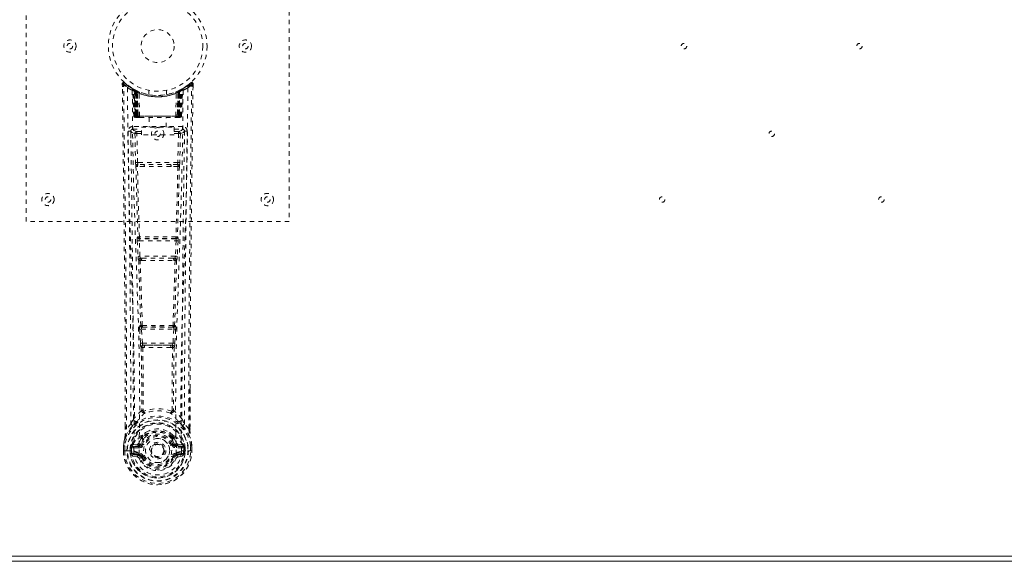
# Model space of a CAD drawing. Header units: inches. Extents: x 15.1 to 98.6, y 40.8 to 64.3.
# Tile 3 of 6: x 53.7 to 76.2, y 40.8 to 53.1. Entities that reach past the tile are written whole.
import ezdxf

# ---------------------------------------------------------------- set-up
doc = ezdxf.new("R2010")
doc.units = ezdxf.units.IN
doc.header["$MEASUREMENT"] = 0
doc.linetypes.add('SLD-Dashed', pattern=[0.075, 0.05, -0.025])
doc.linetypes.add('SLD-Solid', pattern=[0])

msp = doc.modelspace()

# ---------------------------------------------------------------- linework, layer by layer
at = {"color": 7, "linetype": 'SLD-Dashed', "lineweight": 0}
for p, q in [((53.862, 48.514), (53.862, 56.514)), ((59.862, 56.514), (59.862, 48.514)), ((56.056, 51.655), (56.057, 51.588)), ((56.086, 51.656), (56.106, 51.678)), ((56.147, 51.643), (56.105, 51.677)), ((57.619, 51.677), (57.578, 51.643)), ((57.669, 51.655), (57.639, 51.656)), ((57.666, 51.592), (57.667, 51.655)), ((57.668, 51.588), (57.669, 51.655)), ((57.668, 51.588), (57.669, 51.655)), ((56.294, 51.54), (56.281, 51.548)), ((56.3, 51.536), (56.286, 51.543)), ((56.309, 51.515), (56.295, 51.523)), ((56.316, 50.918), (56.295, 51.523)), ((56.33, 50.918), (56.309, 51.515)), ((56.347, 51.512), (56.312, 51.53)), ((56.396, 51.469), (56.327, 51.505)), ((56.348, 50.918), (56.327, 51.505)), ((56.328, 51.508), (56.35, 50.914)), ((56.341, 51.514), (56.368, 51.501)), ((56.355, 51.475), (56.368, 51.501)), ((56.355, 51.475), (56.355, 50.918)), ((56.362, 51.471), (56.355, 51.475)), ((56.362, 51.471), (56.375, 51.497)), ((56.362, 50.918), (56.362, 51.471)), ((56.379, 51.495), (56.364, 51.503)), ((56.368, 51.501), (56.375, 51.497)), ((56.368, 51.468), (56.381, 51.494)), ((56.369, 50.918), (56.368, 51.468)), ((56.368, 51.468), (56.375, 51.465)), ((56.375, 51.465), (56.387, 51.491)), ((56.375, 51.465), (56.375, 50.918)), ((56.38, 51.495), (56.379, 51.495)), ((56.387, 51.46), (56.399, 51.486)), ((56.387, 51.46), (56.387, 50.918)), ((56.393, 51.457), (56.387, 51.46)), ((56.393, 51.457), (56.405, 51.483)), ((56.393, 50.918), (56.393, 51.457)), ((56.396, 51.469), (56.397, 51.469)), ((56.415, 50.918), (56.396, 51.469)), ((56.397, 51.469), (56.416, 50.918)), ((56.399, 51.486), (56.405, 51.483)), ((56.446, 50.918), (56.442, 51.44)), ((56.662, 51.503), (56.662, 51.407)), ((57.062, 51.407), (57.062, 51.503)), ((57.278, 50.918), (57.283, 51.44)), ((57.308, 50.918), (57.327, 51.469)), ((57.328, 51.469), (57.309, 50.918)), ((57.319, 51.483), (57.325, 51.486)), ((57.319, 51.483), (57.331, 51.457)), ((57.325, 51.486), (57.337, 51.46)), ((57.327, 51.469), (57.328, 51.469)), ((57.397, 51.505), (57.328, 51.469)), ((57.337, 51.46), (57.331, 51.457)), ((57.331, 51.457), (57.331, 50.918)), ((57.344, 51.495), (57.337, 51.492)), ((57.337, 51.491), (57.349, 51.465)), ((57.337, 50.918), (57.337, 51.46)), ((57.352, 51.499), (57.343, 51.494)), ((57.343, 51.494), (57.356, 51.468)), ((57.345, 51.495), (57.344, 51.495)), ((57.412, 51.53), (57.345, 51.495)), ((57.349, 51.497), (57.357, 51.501)), ((57.349, 51.497), (57.362, 51.471)), ((57.349, 51.465), (57.356, 51.468)), ((57.349, 50.918), (57.349, 51.465)), ((57.356, 51.468), (57.355, 50.918)), ((57.357, 51.501), (57.365, 51.505)), ((57.357, 51.501), (57.369, 51.475)), ((57.369, 51.475), (57.362, 51.471)), ((57.362, 51.471), (57.362, 50.918)), ((57.369, 50.918), (57.369, 51.475)), ((57.374, 50.914), (57.396, 51.508)), ((57.376, 50.918), (57.397, 51.505)), ((57.395, 50.918), (57.415, 51.515)), ((57.408, 50.918), (57.429, 51.523)), ((57.429, 51.523), (57.415, 51.515)), ((57.444, 51.548), (57.43, 51.54)), ((56.316, 50.918), (56.33, 50.918)), ((56.348, 50.918), (56.415, 50.918)), ((56.355, 50.918), (56.362, 50.918)), ((56.356, 50.889), (56.363, 50.889)), ((56.36, 50.889), (56.369, 50.889)), ((57.362, 50.918), (56.362, 50.918)), ((56.375, 50.918), (56.369, 50.918)), ((56.369, 50.889), (56.376, 50.889)), ((56.375, 50.918), (57.349, 50.918)), ((56.378, 50.889), (56.432, 50.889)), ((56.387, 50.918), (56.393, 50.918)), ((56.388, 50.889), (56.394, 50.889)), ((57.331, 50.918), (56.393, 50.918)), ((56.432, 50.889), (56.394, 50.889)), ((56.416, 50.918), (56.415, 50.918)), ((56.446, 50.918), (57.278, 50.918)), ((56.446, 50.889), (56.453, 50.889)), ((56.453, 50.889), (57.271, 50.889)), ((56.667, 50.889), (56.667, 50.667)), ((57.057, 50.667), (57.057, 50.889)), ((57.271, 50.889), (57.279, 50.889)), ((57.292, 50.889), (57.346, 50.889)), ((57.33, 50.889), (57.292, 50.889)), ((57.309, 50.918), (57.308, 50.918)), ((57.309, 50.918), (57.376, 50.918)), ((57.33, 50.889), (57.336, 50.889)), ((57.331, 50.918), (57.337, 50.918)), ((57.348, 50.889), (57.355, 50.889)), ((57.355, 50.918), (57.349, 50.918)), ((57.355, 50.889), (57.365, 50.889)), ((57.361, 50.889), (57.368, 50.889)), ((57.362, 50.918), (57.369, 50.918)), ((57.395, 50.918), (57.408, 50.918)), ((56.251, 50.582), (56.249, 50.574)), ((56.25, 50.571), (56.253, 50.284)), ((56.294, 50.68), (56.294, 50.62)), ((57.43, 50.68), (56.294, 50.68)), ((56.294, 50.62), (56.492, 50.62)), ((56.343, 50.517), (56.359, 49.855)), ((56.388, 50.563), (56.388, 50.518)), ((56.492, 50.563), (56.388, 50.563)), ((56.404, 49.857), (56.388, 50.518)), ((56.492, 50.518), (56.388, 50.518)), ((56.492, 50.487), (56.492, 50.667)), ((56.492, 50.667), (57.242, 50.667)), ((57.242, 50.667), (57.242, 50.487)), ((57.242, 50.62), (57.43, 50.62)), ((57.336, 50.563), (57.242, 50.563)), ((57.336, 50.518), (57.242, 50.518)), ((57.336, 50.518), (57.321, 49.857)), ((57.336, 50.563), (57.336, 50.518)), ((57.381, 50.517), (57.365, 49.855)), ((57.43, 50.62), (57.43, 50.68)), ((57.471, 50.284), (57.474, 50.571)), ((57.475, 50.574), (57.473, 50.582)), ((57.242, 50.487), (56.492, 50.487)), ((57.321, 49.857), (56.404, 49.857)), ((56.557, 49.765), (56.401, 49.771)), ((56.564, 49.814), (56.412, 49.816)), ((57.16, 49.814), (56.564, 49.814)), ((57.313, 49.816), (57.16, 49.814)), ((57.323, 49.771), (57.167, 49.765)), ((59.862, 48.514), (53.862, 48.514)), ((56.397, 48.072), (56.414, 47.719)), ((56.411, 48.165), (56.403, 48.162)), ((56.442, 48.074), (57.283, 48.074)), ((56.459, 47.721), (56.442, 48.074)), ((56.448, 48.119), (56.456, 48.122)), ((57.276, 48.119), (56.448, 48.119)), ((57.283, 48.074), (57.266, 47.721)), ((57.268, 48.122), (57.276, 48.119)), ((57.327, 48.072), (57.31, 47.719)), ((57.321, 48.162), (57.313, 48.165)), ((57.266, 47.721), (56.459, 47.721)), ((56.464, 47.626), (56.496, 47.625)), ((56.505, 47.676), (56.474, 47.677)), ((56.505, 47.676), (57.219, 47.676)), ((57.219, 47.676), (57.251, 47.677)), ((57.228, 47.625), (57.26, 47.625)), ((56.452, 46.054), (56.468, 45.737)), ((56.475, 46.148), (56.461, 46.144)), ((56.496, 46.056), (57.228, 46.056)), ((56.513, 45.739), (56.496, 46.056)), ((56.505, 46.101), (56.52, 46.106)), ((57.219, 46.101), (56.505, 46.101)), ((57.205, 46.106), (57.219, 46.101)), ((57.228, 46.056), (57.212, 45.739)), ((57.249, 46.148), (57.263, 46.144)), ((57.272, 46.054), (57.256, 45.737)), ((57.212, 45.739), (56.513, 45.739)), ((56.523, 45.641), (56.563, 45.64)), ((56.57, 45.694), (56.531, 45.694)), ((56.57, 45.694), (57.154, 45.694)), ((57.193, 45.694), (57.154, 45.694)), ((57.161, 45.64), (57.201, 45.641)), ((57.598, 44.706), (57.598, 43.782)), ((57.599, 43.781), (57.602, 44.706)), ((56.535, 44.201), (56.535, 44.201)), ((57.19, 44.201), (57.19, 44.201)), ((56.125, 43.781), (56.125, 43.835)), ((56.126, 43.836), (56.126, 43.782)), ((56.251, 43.898), (56.154, 43.783)), ((57.57, 43.783), (57.474, 43.898)), ((56.494, 43.596), (56.494, 43.578)), ((56.501, 43.625), (56.513, 43.642)), ((56.517, 43.591), (56.517, 43.572)), ((57.207, 43.572), (57.207, 43.591)), ((57.211, 43.642), (57.223, 43.625)), ((57.23, 43.596), (57.231, 43.578)), ((56.083, 43.401), (56.082, 43.397)), ((56.082, 43.28), (56.082, 43.397)), ((56.084, 43.397), (56.084, 43.28)), ((56.112, 43.397), (56.112, 43.283)), ((56.263, 43.353), (56.234, 43.354)), ((56.234, 43.354), (56.234, 43.354)), ((56.234, 43.283), (56.234, 43.354)), ((56.263, 43.353), (56.263, 43.283)), ((56.264, 43.353), (56.269, 43.372)), ((56.269, 43.372), (56.269, 43.362)), ((56.269, 43.362), (56.269, 43.283)), ((56.279, 43.403), (56.275, 43.399)), ((56.279, 43.403), (56.289, 43.414)), ((56.29, 43.414), (56.289, 43.414)), ((56.404, 43.435), (56.29, 43.414)), ((56.29, 43.414), (56.29, 43.414)), ((56.303, 43.381), (56.433, 43.406)), ((56.303, 43.381), (56.303, 43.351)), ((56.433, 43.381), (56.303, 43.381)), ((56.433, 43.351), (56.303, 43.351)), ((56.433, 43.406), (56.433, 43.381)), ((56.433, 43.351), (56.433, 43.381)), ((56.488, 43.447), (56.515, 43.436)), ((57.209, 43.436), (57.236, 43.447)), ((57.291, 43.406), (57.421, 43.381)), ((57.291, 43.406), (57.291, 43.381)), ((57.421, 43.381), (57.291, 43.381)), ((57.291, 43.351), (57.291, 43.381)), ((57.421, 43.351), (57.291, 43.351)), ((57.435, 43.414), (57.32, 43.435)), ((57.421, 43.351), (57.421, 43.381)), ((57.435, 43.414), (57.445, 43.403)), ((57.445, 43.403), (57.445, 43.404)), ((57.445, 43.403), (57.445, 43.403)), ((57.449, 43.399), (57.445, 43.403)), ((57.455, 43.372), (57.456, 43.362)), ((57.461, 43.353), (57.455, 43.372)), ((57.456, 43.362), (57.455, 43.283)), ((57.491, 43.354), (57.461, 43.353)), ((57.461, 43.283), (57.461, 43.353)), ((57.491, 43.354), (57.491, 43.283)), ((57.491, 43.354), (57.491, 43.354)), ((57.612, 43.283), (57.612, 43.397)), ((57.641, 43.28), (57.641, 43.397)), ((57.642, 43.397), (57.642, 43.401)), ((57.642, 43.28), (57.642, 43.397)), ((56.083, 43.28), (56.086, 43.28)), ((56.086, 43.28), (56.14, 43.281)), ((56.14, 43.281), (56.163, 43.281)), ((56.163, 43.281), (56.321, 43.281)), ((56.234, 43.283), (56.234, 43.283)), ((56.269, 43.283), (56.263, 43.283)), ((56.287, 43.163), (56.405, 43.139)), ((56.317, 43.229), (56.317, 43.199)), ((56.317, 43.229), (56.433, 43.229)), ((56.433, 43.179), (56.317, 43.199)), ((56.317, 43.199), (56.433, 43.199)), ((56.433, 43.229), (56.433, 43.199)), ((56.433, 43.179), (56.433, 43.199)), ((56.439, 43.243), (56.439, 43.246)), ((56.493, 43.135), (56.49, 43.143)), ((56.515, 43.145), (56.493, 43.135)), ((56.706, 43.29), (56.706, 43.306)), ((56.706, 43.282), (56.706, 43.29)), ((57.231, 43.135), (57.209, 43.145)), ((57.231, 43.135), (57.286, 43.112)), ((57.286, 43.246), (57.286, 43.243)), ((57.291, 43.229), (57.291, 43.199)), ((57.291, 43.229), (57.407, 43.229)), ((57.407, 43.199), (57.291, 43.179)), ((57.291, 43.179), (57.291, 43.199)), ((57.291, 43.199), (57.407, 43.199)), ((57.319, 43.139), (57.438, 43.163)), ((57.403, 43.281), (57.562, 43.281)), ((57.407, 43.199), (57.407, 43.229)), ((57.455, 43.283), (57.461, 43.283)), ((57.562, 43.281), (57.585, 43.281)), ((57.585, 43.281), (57.638, 43.28)), ((57.638, 43.28), (57.642, 43.28))]:
    msp.add_line(p, q, dxfattribs=at)
at = {"color": 7, "linetype": 'SLD-Solid', "lineweight": 15}
for p, q in [((15.23, 40.882), (98.494, 40.882)), ((98.494, 40.882), (15.23, 40.882)), ((98.612, 40.764), (15.112, 40.764))]:
    msp.add_line(p, q, dxfattribs=at)
at = {"color": 7, "linetype": 'SLD-Dashed', "lineweight": 0, "flags": 128}
for points in [[(56.104, 51.675), (56.097, 51.679), (56.089, 51.682), (56.081, 51.682), (56.073, 51.681), (56.066, 51.677), (56.06, 51.672), (56.057, 51.665), (56.056, 51.658)], [(56.056, 51.655), (56.056, 51.655), (56.058, 51.655), (56.064, 51.656), (56.074, 51.656), (56.08, 51.655), (56.086, 51.656)], [(56.125, 43.835), (56.117, 46.405), (56.089, 49.03), (56.056, 51.655)], [(56.154, 43.783), (56.153, 45.247), (56.144, 46.721), (56.129, 48.168), (56.127, 48.415), (56.124, 48.673), (56.121, 48.888), (56.118, 49.118), (56.115, 49.368), (56.111, 49.639), (56.109, 49.857), (56.105, 50.119), (56.101, 50.443), (56.098, 50.654), (56.095, 50.912), (56.092, 51.174), (56.088, 51.422), (56.086, 51.656)], [(57.57, 43.783), (57.571, 45.249), (57.58, 46.721), (57.595, 48.168), (57.597, 48.389), (57.6, 48.619), (57.602, 48.822), (57.605, 49.021), (57.608, 49.236), (57.61, 49.386), (57.612, 49.543), (57.614, 49.7), (57.615, 49.817), (57.617, 49.957), (57.619, 50.119), (57.623, 50.451), (57.626, 50.656), (57.629, 50.91), (57.633, 51.172), (57.636, 51.42), (57.639, 51.656)], [(57.619, 51.678), (57.586, 51.65), (57.578, 51.643)], [(57.666, 51.655), (57.664, 51.663), (57.66, 51.67), (57.655, 51.677), (57.649, 51.682), (57.642, 51.685), (57.634, 51.685), (57.627, 51.683), (57.621, 51.679)], [(56.174, 51.562), (56.182, 50.515), (56.201, 49.47), (56.23, 48.428), (56.266, 47.39), (56.3, 46.356), (56.325, 45.326), (56.334, 44.301), (56.321, 43.281)], [(56.283, 51.506), (56.292, 50.461), (56.313, 49.418), (56.345, 48.379), (56.383, 47.343), (56.419, 46.312), (56.445, 45.285), (56.453, 44.263), (56.439, 43.246)], [(56.289, 51.541), (56.295, 51.53), (56.3, 51.516)], [(56.326, 51.512), (56.327, 51.506), (56.327, 51.505)], [(57.441, 51.506), (57.432, 50.461), (57.411, 49.419), (57.379, 48.379), (57.341, 47.344), (57.305, 46.312), (57.279, 45.286), (57.271, 44.264), (57.285, 43.246)], [(57.55, 51.562), (57.542, 50.515), (57.523, 49.47), (57.494, 48.428), (57.459, 47.39), (57.424, 46.356), (57.399, 45.326), (57.391, 44.301), (57.403, 43.281)], [(57.602, 44.706), (57.608, 46.405), (57.635, 49.03), (57.668, 51.588)], [(56.355, 50.918), (56.34, 50.918), (56.327, 50.918), (56.319, 50.918), (56.316, 50.918)], [(56.33, 50.918), (56.333, 50.918), (56.342, 50.918), (56.354, 50.918), (56.369, 50.918)], [(56.387, 50.918), (56.379, 50.918), (56.371, 50.918), (56.364, 50.918), (56.358, 50.918), (56.353, 50.918), (56.35, 50.918), (56.348, 50.918), (56.348, 50.918)], [(56.348, 50.918), (56.349, 50.911), (56.35, 50.909)], [(56.377, 50.889), (56.378, 50.889), (56.379, 50.889)], [(56.416, 50.918), (56.419, 50.918), (56.426, 50.918), (56.435, 50.918), (56.446, 50.918)], [(57.278, 50.918), (57.289, 50.918), (57.299, 50.918), (57.305, 50.918), (57.308, 50.918)], [(57.376, 50.918), (57.376, 50.918), (57.374, 50.918), (57.371, 50.918), (57.366, 50.918), (57.36, 50.918), (57.353, 50.918), (57.345, 50.918), (57.337, 50.918)], [(57.355, 50.918), (57.37, 50.918), (57.383, 50.918), (57.391, 50.918), (57.395, 50.918)], [(57.408, 50.918), (57.405, 50.918), (57.397, 50.918), (57.384, 50.918), (57.369, 50.918)], [(56.189, 50.574), (56.191, 50.438), (56.193, 50.266), (56.196, 50.057), (56.199, 49.812), (56.203, 49.563), (56.206, 49.343), (56.208, 49.19), (56.209, 49.052), (56.211, 48.93), (56.213, 48.775), (56.215, 48.612), (56.217, 48.456), (56.227, 47.642), (56.236, 46.824), (56.244, 45.851), (56.249, 44.862), (56.251, 43.898)], [(56.249, 50.574), (56.274, 50.545), (56.343, 50.517)], [(56.388, 50.563), (56.319, 50.591), (56.294, 50.62)], [(56.388, 50.518), (56.372, 50.517), (56.358, 50.517), (56.348, 50.517), (56.343, 50.517)], [(57.43, 50.62), (57.405, 50.591), (57.336, 50.563)], [(57.381, 50.517), (57.376, 50.517), (57.366, 50.517), (57.352, 50.517), (57.336, 50.518)], [(57.381, 50.517), (57.45, 50.545), (57.475, 50.574)], [(57.474, 43.898), (57.474, 44.419), (57.476, 44.952), (57.478, 45.497), (57.482, 46.012), (57.486, 46.542), (57.491, 47.094), (57.497, 47.583), (57.5, 47.84), (57.503, 48.113), (57.506, 48.402), (57.51, 48.706), (57.514, 48.981), (57.517, 49.222), (57.519, 49.413), (57.522, 49.628), (57.526, 49.869), (57.528, 50.094), (57.531, 50.287), (57.533, 50.446), (57.535, 50.574)], [(56.404, 49.857), (56.388, 49.856), (56.374, 49.856), (56.363, 49.856), (56.359, 49.855)], [(57.365, 49.855), (57.361, 49.856), (57.35, 49.856), (57.336, 49.856), (57.321, 49.857)], [(56.367, 49.774), (56.387, 48.968), (56.411, 48.165)], [(56.446, 48.161), (56.421, 48.965), (56.401, 49.771)], [(57.167, 49.765), (56.862, 49.765), (56.557, 49.765)], [(57.16, 49.814), (56.862, 49.813), (56.564, 49.814)], [(57.323, 49.771), (57.303, 48.965), (57.278, 48.161)], [(57.357, 49.774), (57.337, 48.968), (57.313, 48.165)], [(56.442, 48.074), (56.426, 48.073), (56.412, 48.073), (56.402, 48.072), (56.397, 48.072)], [(57.327, 48.072), (57.323, 48.072), (57.312, 48.073), (57.298, 48.073), (57.283, 48.074)], [(56.459, 47.721), (56.443, 47.721), (56.429, 47.72), (56.419, 47.719), (56.414, 47.719)], [(56.414, 47.719), (56.416, 47.687), (56.417, 47.685)], [(56.429, 47.63), (56.454, 46.888), (56.475, 46.148)], [(56.511, 46.143), (56.489, 46.883), (56.464, 47.626)], [(57.26, 47.625), (57.235, 46.883), (57.213, 46.143)], [(57.295, 47.63), (57.271, 46.888), (57.249, 46.148)], [(57.31, 47.719), (57.306, 47.719), (57.295, 47.72), (57.281, 47.721), (57.266, 47.721)], [(57.31, 47.719), (57.308, 47.687), (57.308, 47.685)], [(56.496, 46.056), (56.481, 46.055), (56.467, 46.055), (56.457, 46.054), (56.452, 46.054)], [(56.496, 46.056), (56.496, 46.065), (56.496, 46.073), (56.496, 46.081), (56.497, 46.088), (56.501, 46.097), (56.505, 46.101)], [(57.219, 46.101), (57.224, 46.097), (57.227, 46.088), (57.228, 46.081), (57.229, 46.073), (57.229, 46.065), (57.228, 46.056)], [(57.272, 46.054), (57.267, 46.054), (57.257, 46.055), (57.243, 46.055), (57.228, 46.056)], [(56.513, 45.739), (56.498, 45.738), (56.484, 45.737), (56.473, 45.737), (56.468, 45.737)], [(56.487, 45.647), (56.498, 44.927), (56.499, 44.208)], [(56.523, 45.641), (56.533, 44.92), (56.535, 44.201)], [(57.161, 45.64), (56.862, 45.639), (56.563, 45.64)], [(57.154, 45.694), (56.862, 45.693), (56.57, 45.694)], [(57.19, 44.201), (57.191, 44.92), (57.201, 45.641)], [(57.193, 45.694), (57.194, 45.695), (57.196, 45.696), (57.199, 45.699), (57.204, 45.709), (57.209, 45.723), (57.212, 45.739)], [(57.256, 45.737), (57.251, 45.737), (57.24, 45.737), (57.226, 45.738), (57.212, 45.739)], [(57.237, 45.647), (57.227, 44.927), (57.225, 44.208)], [(56.497, 44.2), (56.396, 44.112), (56.31, 44.011)], [(56.497, 44.2), (56.499, 44.19), (56.503, 44.181), (56.509, 44.175), (56.517, 44.171), (56.525, 44.171), (56.533, 44.175), (56.539, 44.181), (56.545, 44.19)], [(57.18, 44.19), (57.185, 44.181), (57.192, 44.175), (57.199, 44.171), (57.207, 44.171), (57.215, 44.175), (57.221, 44.181), (57.226, 44.19), (57.228, 44.2)], [(57.414, 44.011), (57.328, 44.112), (57.228, 44.2)], [(56.293, 43.859), (56.192, 43.735), (56.113, 43.581)], [(56.154, 43.783), (56.149, 43.783), (56.142, 43.783), (56.137, 43.783), (56.132, 43.783), (56.128, 43.782), (56.125, 43.782), (56.125, 43.782), (56.125, 43.781)], [(56.403, 43.963), (56.397, 43.956), (56.388, 43.948)], [(57.336, 43.948), (57.327, 43.956), (57.321, 43.963)], [(57.431, 43.859), (57.532, 43.735), (57.611, 43.581)], [(57.599, 43.781), (57.6, 43.782), (57.599, 43.782), (57.596, 43.782), (57.593, 43.783), (57.588, 43.783), (57.582, 43.783), (57.576, 43.783), (57.57, 43.783)], [(56.082, 43.397), (56.095, 43.494), (56.111, 43.57)], [(56.113, 43.581), (56.096, 43.501), (56.083, 43.401)], [(56.113, 43.581), (56.111, 43.576), (56.111, 43.57)], [(56.494, 43.578), (56.461, 43.525), (56.431, 43.458)], [(56.546, 43.56), (56.516, 43.51), (56.488, 43.447)], [(56.645, 43.73), (56.587, 43.7), (56.513, 43.642)], [(57.211, 43.642), (57.137, 43.7), (57.08, 43.73)], [(57.236, 43.447), (57.208, 43.51), (57.179, 43.56)], [(57.231, 43.578), (57.263, 43.525), (57.293, 43.458)], [(57.613, 43.57), (57.613, 43.576), (57.611, 43.581)], [(57.642, 43.401), (57.63, 43.491), (57.611, 43.581)], [(57.642, 43.397), (57.629, 43.494), (57.613, 43.57)], [(56.082, 43.397), (56.082, 43.397), (56.083, 43.397), (56.086, 43.397), (56.089, 43.397), (56.094, 43.397), (56.1, 43.397), (56.106, 43.397), (56.112, 43.397)], [(56.083, 43.401), (56.084, 43.401), (56.085, 43.401), (56.088, 43.4), (56.092, 43.4), (56.096, 43.399), (56.101, 43.398), (56.107, 43.397), (56.112, 43.397)], [(56.263, 43.353), (56.263, 43.353), (56.264, 43.353)], [(56.303, 43.351), (56.285, 43.354), (56.269, 43.362)], [(56.431, 43.458), (56.418, 43.441), (56.404, 43.435)], [(56.543, 43.424), (56.538, 43.426), (56.533, 43.428), (56.528, 43.43), (56.524, 43.432), (56.52, 43.434), (56.518, 43.435), (56.516, 43.435), (56.515, 43.436)], [(56.809, 43.437), (56.85, 43.446), (56.868, 43.446)], [(57.181, 43.424), (57.186, 43.426), (57.192, 43.428), (57.196, 43.43), (57.2, 43.432), (57.204, 43.434), (57.206, 43.435), (57.208, 43.435), (57.209, 43.436)], [(57.293, 43.458), (57.306, 43.441), (57.32, 43.435)], [(57.456, 43.362), (57.439, 43.354), (57.421, 43.351)], [(57.461, 43.353), (57.461, 43.353), (57.461, 43.353)], [(57.642, 43.401), (57.641, 43.401), (57.639, 43.401), (57.636, 43.4), (57.632, 43.4), (57.628, 43.399), (57.623, 43.398), (57.618, 43.397), (57.612, 43.397)], [(57.612, 43.397), (57.618, 43.397), (57.625, 43.397), (57.63, 43.397), (57.635, 43.397), (57.638, 43.397), (57.641, 43.397), (57.642, 43.397), (57.642, 43.397)], [(56.112, 43.283), (56.106, 43.282), (56.1, 43.282), (56.094, 43.282), (56.089, 43.281), (56.086, 43.281), (56.083, 43.281), (56.082, 43.281), (56.083, 43.28)], [(56.263, 43.283), (56.26, 43.283), (56.253, 43.283), (56.244, 43.283), (56.234, 43.283)], [(56.274, 43.211), (56.294, 43.225), (56.317, 43.229)], [(57.286, 43.243), (57.28, 43.167), (57.257, 43.092), (57.217, 43.024), (57.164, 42.964), (57.099, 42.915), (57.025, 42.879), (56.945, 42.857), (56.862, 42.85), (56.779, 42.857), (56.699, 42.879), (56.625, 42.915), (56.56, 42.964), (56.507, 43.024), (56.468, 43.092), (56.445, 43.167), (56.439, 43.243)], [(56.543, 43.156), (56.538, 43.154), (56.533, 43.152), (56.528, 43.15), (56.524, 43.148), (56.52, 43.147), (56.518, 43.146), (56.516, 43.145), (56.515, 43.145)], [(57.181, 43.156), (57.186, 43.154), (57.192, 43.152), (57.196, 43.15), (57.2, 43.148), (57.204, 43.147), (57.206, 43.146), (57.208, 43.145), (57.209, 43.145)], [(57.24, 43.151), (57.235, 43.143), (57.231, 43.135)], [(57.291, 43.179), (57.254, 43.164), (57.24, 43.151)], [(57.407, 43.229), (57.431, 43.225), (57.45, 43.211)], [(57.642, 43.28), (57.642, 43.281), (57.641, 43.281), (57.638, 43.281), (57.635, 43.281), (57.63, 43.282), (57.625, 43.282), (57.618, 43.282), (57.612, 43.283)]]:
    msp.add_lwpolyline(points, dxfattribs=at)
at = {"color": 7, "linetype": 'SLD-Dashed', "lineweight": 0}
for centre, radius in [((56.862, 52.514), 1.125), ((56.862, 52.514), 1.03), ((56.862, 52.514), 0.376), ((54.862, 52.514), 0.141), ((54.862, 52.514), 0.0625), ((58.862, 52.514), 0.141), ((58.862, 52.514), 0.0625), ((68.862, 52.514), 0.0625), ((72.862, 52.514), 0.0625), ((56.862, 50.514), 0.141), ((56.862, 50.514), 0.0625), ((70.862, 50.514), 0.0625), ((54.362, 49.014), 0.14), ((54.362, 49.014), 0.0625), ((59.362, 49.014), 0.141), ((59.362, 49.014), 0.0625), ((68.362, 49.014), 0.0625), ((73.362, 49.014), 0.0625), ((56.862, 43.29), 0.7), ((56.862, 43.29), 0.69), ((56.862, 43.29), 0.623), ((56.862, 43.29), 0.32), ((56.862, 43.29), 0.275), ((56.862, 43.29), 0.188), ((56.862, 43.29), 0.156), ((56.862, 43.29), 0.142), ((56.862, 43.29), 0.139), ((56.862, 43.29), 0.138)]:
    msp.add_circle(centre, radius, dxfattribs=at)
for centre, radius, start, end in [((56.086, 51.656), 0.03, 47.8633, 180.7202), ((56.864, 52.559), 1.213, 228.1747, 235.3211), ((56.862, 52.514), 1.158, 227.8705, 312.1289), ((56.86, 52.511), 1.124, 227.9075, 235.3629), ((56.867, 52.508), 1.12, 304.6284, 312.0874), ((56.862, 52.556), 1.209, 304.669, 311.8401), ((57.639, 51.656), 0.03, 359.2796, 132.137), ((57.568, 51.612), 0.0828, 31.8048, 52.6507), ((56.204, 51.562), 0.03, 55.9358, 179.8268), ((56.85, 52.753), 1.369, 240.4505, 245.5694), ((56.862, 52.514), 1.128, 235.3518, 240.4888), ((56.265, 51.522), 0.03, 1.9856, 58.9526), ((56.853, 52.499), 1.11, 238.9516, 239.8479), ((56.245, 51.486), 0.0714, 31.6402, 58.9252), ((56.324, 51.494), 0.0429, 114.1638, 163.0276), ((56.862, 52.546), 1.19, 240.8885, 299.1115), ((56.279, 51.514), 0.0299, 1.9068, 59.7237), ((56.862, 52.514), 1.127, 239.7387, 244.7263), ((56.873, 52.536), 1.154, 239.9612, 244.0333), ((56.843, 52.138), 0.823, 228.2676, 233.629), ((56.862, 52.514), 1.127, 240.489, 299.511), ((56.841, 52.131), 0.814, 229.1466, 234.4943), ((56.298, 51.504), 0.0299, 1.8056, 60.7716), ((56.862, 52.514), 1.128, 240.8051, 245.735), ((56.297, 51.504), 0.03, 16.893, 61.269), ((56.843, 52.127), 0.808, 230.3916, 235.6757), ((56.862, 52.513), 1.155, 244.3785, 295.6215), ((56.862, 52.513), 1.155, 245.0796, 294.9204), ((56.366, 51.468), 0.0297, 1.4789, 64.521), ((56.367, 51.468), 0.0297, 1.4786, 64.569), ((56.862, 52.513), 1.155, 246.0603, 293.9397), ((56.817, 52.065), 0.73, 234.7847, 238.9978), ((56.412, 51.457), 0.0345, 328.9817, 15.1455), ((56.862, 52.477), 1.12, 247.9468, 292.0532), ((57.312, 51.457), 0.0345, 164.851, 211.0182), ((56.907, 52.065), 0.729, 301.0009, 305.216), ((56.862, 52.514), 1.127, 294.2631, 299.1968), ((57.357, 51.468), 0.0297, 115.4315, 178.5208), ((57.358, 51.468), 0.0297, 115.4774, 178.5227), ((56.883, 52.126), 0.806, 304.3187, 309.614), ((56.886, 52.127), 0.809, 305.4906, 310.8686), ((57.412, 51.372), 0.138, 89.417, 113.4591), ((56.881, 52.137), 0.823, 306.3688, 311.7346), ((57.427, 51.504), 0.0299, 119.2284, 178.1944), ((57.425, 51.506), 0.0273, 117.6524, 182.3012), ((56.877, 52.488), 1.097, 298.6322, 300.266), ((57.445, 51.514), 0.0299, 120.2763, 178.0932), ((56.862, 52.514), 1.127, 299.5107, 304.6486), ((57.4, 51.494), 0.0429, 16.9737, 65.8352), ((57.459, 51.522), 0.03, 121.0459, 178.0149), ((56.875, 52.753), 1.369, 294.4306, 299.5497), ((57.52, 51.562), 0.03, 0.1685, 124.069), ((56.346, 50.919), 0.03, 181.9953, 269.9954), ((56.377, 50.962), 0.0742, 215.9476, 253.2617), ((56.36, 50.919), 0.03, 181.9682, 269.971), ((56.374, 51.057), 0.166, 259.5985, 268.3411), ((56.378, 50.919), 0.03, 181.9315, 269.9375), ((56.775, 50.911), 0.413, 179.0144, 183.0333), ((56.955, 50.912), 0.587, 179.3947, 182.0329), ((56.802, 50.911), 0.426, 179.0451, 182.9376), ((56.832, 50.911), 0.445, 179.0896, 182.8212), ((56.84, 50.911), 0.447, 179.0893, 182.804), ((56.445, 50.919), 0.0299, 181.7964, 269.8138), ((56.446, 50.919), 0.0299, 181.796, 269.8135), ((56.481, 50.911), 0.0354, 169.2789, 219.1972), ((57.242, 50.912), 0.0369, 321.8604, 9.6624), ((57.278, 50.919), 0.0299, 270.1865, 358.204), ((57.279, 50.919), 0.0299, 270.1865, 358.2034), ((56.887, 50.911), 0.444, 357.1779, 0.9126), ((56.892, 50.911), 0.445, 357.1813, 0.9091), ((57.341, 50.924), 0.0356, 262.0676, 350.2939), ((57.346, 50.919), 0.03, 270.0625, 358.0685), ((56.923, 50.911), 0.426, 357.0624, 0.9549), ((56.769, 50.912), 0.587, 357.967, 0.6054), ((57.35, 51.054), 0.164, 271.7057, 280.6252), ((56.949, 50.911), 0.413, 356.9658, 0.9865), ((57.365, 50.919), 0.03, 270.0285, 358.0324), ((57.347, 50.962), 0.0742, 286.7379, 324.0528), ((57.378, 50.919), 0.03, 270.0051, 358.0047), ((56.294, 50.575), 0.105, 90.0049, 180.7375), ((56.225, 48.976), 1.598, 89.133, 91.2842), ((-443.227, 42.693), 499.538, 0.1512, 0.90393), ((56.293, 50.577), 0.0423, 88.0379, 173.4312), ((56.388, 50.518), 0.0451, 90.4308, 180.9002), ((57.336, 50.518), 0.0451, 359.0367, 89.5691), ((556.956, 42.693), 499.544, 179.09607, 179.8488), ((57.43, 50.575), 0.105, 359.2625, 89.9951), ((57.431, 50.577), 0.0423, 6.5686, 91.9624), ((57.499, 48.977), 1.597, 88.7154, 90.8679), ((56.76, 49.856), 0.401, 180.0755, 191.8392), ((56.509, 49.856), 0.105, 179.6329, 202.4714), ((57.215, 49.856), 0.105, 337.528, 0.3676), ((56.964, 49.856), 0.401, 348.1482, 359.922), ((56.413, 49.77), 0.0456, 91.754, 175.8261), ((56.393, 49.912), 0.141, 259.4665, 273.0573), ((56.51, 49.768), 0.109, 154.2109, 178.3446), ((56.645, 49.777), 0.0888, 155.6048, 187.6366), ((57.079, 49.777), 0.0889, 352.3651, 24.3949), ((57.213, 49.768), 0.111, 1.7822, 25.6617), ((57.311, 49.77), 0.0456, 4.1735, 88.2462), ((57.331, 49.91), 0.139, 266.858, 280.6182), ((56.603, 48.102), 0.209, 163.5078, 188.4123), ((56.448, 48.164), 0.0451, 182.9196, 269.4057), ((56.456, 48.167), 0.0451, 182.9878, 269.3792), ((56.438, 48.252), 0.091, 253.0017, 274.8393), ((56.496, 48.089), 0.0564, 148.243, 195.732), ((56.5, 48.155), 0.055, 173.1614, 216.3316), ((56.862, 11.516), 36.648, 89.3489, 90.651), ((56.862, 15.308), 32.817, 89.2909, 90.7091), ((57.268, 48.167), 0.0451, 270.621, 357.012), ((57.224, 48.155), 0.0546, 323.5211, 6.9859), ((57.276, 48.164), 0.0451, 270.5947, 357.0797), ((57.228, 48.089), 0.0563, 344.267, 31.758), ((57.286, 48.252), 0.0908, 265.1445, 287.0287), ((57.121, 48.102), 0.209, 351.5839, 16.4949), ((56.552, 47.686), 0.136, 180.7178, 204.711), ((56.475, 47.631), 0.0456, 91.2545, 181.8238), ((56.456, 47.709), 0.0837, 251.1197, 275.2113), ((56.526, 47.719), 0.068, 178.3642, 218.9041), ((56.55, 47.635), 0.0867, 151.6266, 186.5714), ((56.577, 47.637), 0.0814, 151.3083, 188.7548), ((56.862, 80.414), 32.791, 269.3607, 270.6393), ((56.862, 81.033), 33.358, 269.3871, 270.6129), ((57.148, 47.637), 0.0814, 351.2449, 28.6916), ((57.198, 47.719), 0.068, 321.1063, 1.6311), ((57.251, 47.634), 0.0424, 40.4495, 90.4143), ((57.174, 47.635), 0.0869, 353.4623, 28.3398), ((57.268, 47.709), 0.0843, 264.871, 288.7982), ((57.25, 47.631), 0.0448, 357.9384, 42.9034), ((57.171, 47.686), 0.136, 335.3353, 359.248), ((56.612, 46.083), 0.163, 158.1263, 190.2204), ((56.506, 46.146), 0.0451, 183.2277, 269.1386), ((56.52, 46.151), 0.0451, 183.3927, 269.104), ((56.505, 46.217), 0.075, 247.0757, 274.8898), ((56.862, 8.778), 37.367, 89.4615, 90.5382), ((56.569, 46.137), 0.0578, 174.2252, 212.3457), ((56.862, 13.511), 32.597, 89.3981, 90.6019), ((57.204, 46.151), 0.0451, 270.896, 356.6073), ((57.156, 46.137), 0.0574, 327.502, 5.9272), ((57.22, 46.217), 0.0749, 265.0973, 292.9448), ((57.218, 46.146), 0.0451, 270.8612, 356.7724), ((57.112, 46.083), 0.163, 349.7782, 21.8741), ((56.649, 45.728), 0.181, 177.2191, 206.4658), ((56.533, 45.649), 0.0457, 91.854, 181.7285), ((56.517, 45.714), 0.073, 245.7473, 274.5966), ((56.57, 45.737), 0.0575, 177.825, 227.5865), ((56.626, 45.652), 0.104, 155.969, 186.1389), ((56.663, 45.654), 0.101, 156.5267, 187.7654), ((57.062, 45.654), 0.101, 352.2349, 23.4729), ((57.191, 45.649), 0.0457, 358.2715, 88.146), ((57.098, 45.652), 0.104, 353.8603, 24.0318), ((57.207, 45.714), 0.0735, 265.5127, 294.1478), ((57.075, 45.728), 0.181, 333.5358, 2.775), ((56.862, 43.277), 0.966, 70.8189, 109.1818), ((56.862, 43.29), 0.787, 8.0937, 171.9063), ((56.862, 43.29), 0.758, 8.0937, 171.9063), ((51.53, 46.444), 5.363, 331.6676, 333.0312), ((56.371, 44.014), 0.0608, 182.5705, 302.0031), ((57.134, 43.451), 0.893, 128.8528, 145.0104), ((56.485, 44.208), 0.0133, 326.0915, 3.2889), ((56.557, 44.204), 0.0608, 184.0452, 286.2249), ((56.531, 44.271), 0.0708, 242.7149, 272.7174), ((56.547, 44.202), 0.0128, 186.6341, 257.6708), ((56.616, 44.206), 0.0738, 193.2411, 235.0214), ((56.862, 43.352), 0.844, 70.0603, 109.9397), ((57.167, 44.204), 0.0608, 253.7751, 355.9548), ((57.108, 44.206), 0.0738, 304.9773, 346.7602), ((56.59, 43.451), 0.893, 34.9892, 51.1474), ((57.177, 44.202), 0.0128, 282.3382, 353.3656), ((57.193, 44.271), 0.0709, 267.285, 297.2805), ((57.239, 44.208), 0.0133, 176.7982, 213.9438), ((57.354, 44.014), 0.0608, 238.0023, 357.4271), ((62.194, 46.444), 5.363, 206.9688, 208.3324), ((54.938, 43.752), 1.187, 351.2123, 1.427), ((52.64, 44.399), 3.568, 346.7476, 350.0565), ((56.862, 43.29), 0.632, 5.8273, 174.1727), ((56.584, 44.217), 0.461, 223.6629, 230.8252), ((56.862, 43.29), 0.602, 6.0327, 173.9673), ((57.844, 42.281), 2.213, 131.1326, 134.4916), ((56.862, 43.31), 0.473, 62.6139, 117.3861), ((55.88, 42.281), 2.213, 45.5086, 48.867), ((57.14, 44.217), 0.461, 309.1748, 316.3352), ((61.085, 44.399), 3.569, 189.9437, 193.2518), ((58.786, 43.752), 1.187, 178.5718, 188.7898), ((56.726, 43.199), 0.492, 115.7077, 155.4803), ((56.67, 43.192), 0.441, 113.5938, 149.7435), ((56.539, 43.6), 0.0448, 146.2208, 184.936), ((56.516, 43.637), 0.046, 241.1957, 271.7035), ((56.524, 43.581), 0.0305, 185.7198, 315.4473), ((56.516, 43.618), 0.0459, 241.1372, 271.694), ((56.552, 43.646), 0.0396, 185.174, 232.8789), ((56.862, 43.29), 0.376, 22.774, 157.226), ((56.862, 43.278), 0.453, 40.4511, 139.5489), ((56.55, 43.59), 0.033, 131.6177, 178.1204), ((56.544, 43.594), 0.0347, 219.3951, 272.7337), ((56.862, 43.25), 0.494, 47.4885, 132.5115), ((56.862, 43.29), 0.346, 22.774, 157.226), ((56.862, 43.297), 0.411, 39.7062, 140.2938), ((56.862, 43.29), 0.275, 90, 270), ((56.862, 43.29), 0.275, 270, 90), ((57.2, 43.581), 0.0305, 224.5492, 354.2834), ((57.18, 43.594), 0.0347, 267.2677, 320.6034), ((57.172, 43.646), 0.0396, 307.1207, 354.8272), ((57.174, 43.59), 0.033, 1.8832, 48.381), ((57.208, 43.637), 0.046, 268.2944, 298.8065), ((57.208, 43.618), 0.0459, 268.3067, 298.8618), ((56.992, 43.194), 0.499, 24.8895, 63.9925), ((57.186, 43.6), 0.0448, 355.0843, 33.9434), ((57.054, 43.193), 0.441, 30.2264, 66.4273), ((56.384, 43.358), 0.116, 159.6275, 173.1134), ((56.303, 43.412), 0.0306, 205.4261, 270.9285), ((56.434, 43.436), 0.0299, 181.1716, 268.9522), ((56.462, 43.463), 0.031, 190.1777, 328.3487), ((56.428, 43.471), 0.0649, 274.9226, 338.6812), ((56.433, 43.47), 0.089, 270, 337.226), ((56.433, 43.47), 0.119, 270, 337.2263), ((57.291, 43.47), 0.119, 202.7738, 269.9999), ((57.291, 43.47), 0.089, 202.774, 270), ((57.262, 43.463), 0.031, 211.5704, 349.9028), ((57.296, 43.471), 0.0649, 201.3175, 265.0787), ((57.29, 43.436), 0.0299, 271.0995, 358.7767), ((57.421, 43.412), 0.0306, 269.0709, 334.5746), ((57.369, 43.365), 0.0864, 4.5686, 22.6905), ((57.612, 43.397), 0.03, 0.0028, 5.051), ((56.862, 43.29), 0.78, 180, 359.3038), ((56.862, 43.29), 0.78, 180.7166, 359.2834), ((56.862, 43.29), 0.75, 180.5684, 359.4316), ((56.862, 43.29), 0.629, 180.6527, 359.3473), ((56.862, 43.29), 0.599, 180.6527, 359.3473), ((56.862, 43.29), 0.593, 180.6711, 187.6091), ((56.478, 43.239), 0.206, 187.6606, 201.6567), ((56.316, 43.169), 0.0299, 88.0472, 192.1088), ((56.444, 43.478), 0.233, 238.038, 268.5938), ((56.862, 43.275), 0.541, 179.3502, 0.6498), ((56.434, 43.149), 0.0301, 91.4242, 197.6496), ((56.397, 43.095), 0.0454, 22.4844, 78.6904), ((56.433, 43.11), 0.119, 22.7737, 90), ((56.433, 43.11), 0.089, 22.774, 90), ((56.427, 43.107), 0.0715, 29.6343, 85.204), ((55.894, 44.487), 1.479, 291.6243, 293.9237), ((56.862, 43.29), 0.459, 202.774, 337.226), ((56.862, 43.29), 0.4, 202.774, 337.226), ((56.862, 43.29), 0.376, 202.774, 337.226), ((56.862, 43.29), 0.346, 202.774, 337.226), ((57.291, 43.11), 0.119, 90.0001, 157.2262), ((57.291, 43.11), 0.089, 90, 157.226), ((57.284, 43.468), 0.221, 270.3098, 302.5188), ((57.328, 43.095), 0.0453, 101.2453, 157.5799), ((57.29, 43.149), 0.0301, 342.35, 88.5762), ((57.408, 43.169), 0.0299, 347.8915, 91.9526), ((57.246, 43.239), 0.206, 338.3439, 352.3382), ((56.862, 43.29), 0.593, 352.3909, 359.3289), ((57.464, 42.221), 1.063, 88.5477, 90.1457)]:
    msp.add_arc(centre, radius, start, end, dxfattribs=at)

doc.saveas('drawing.dxf')
